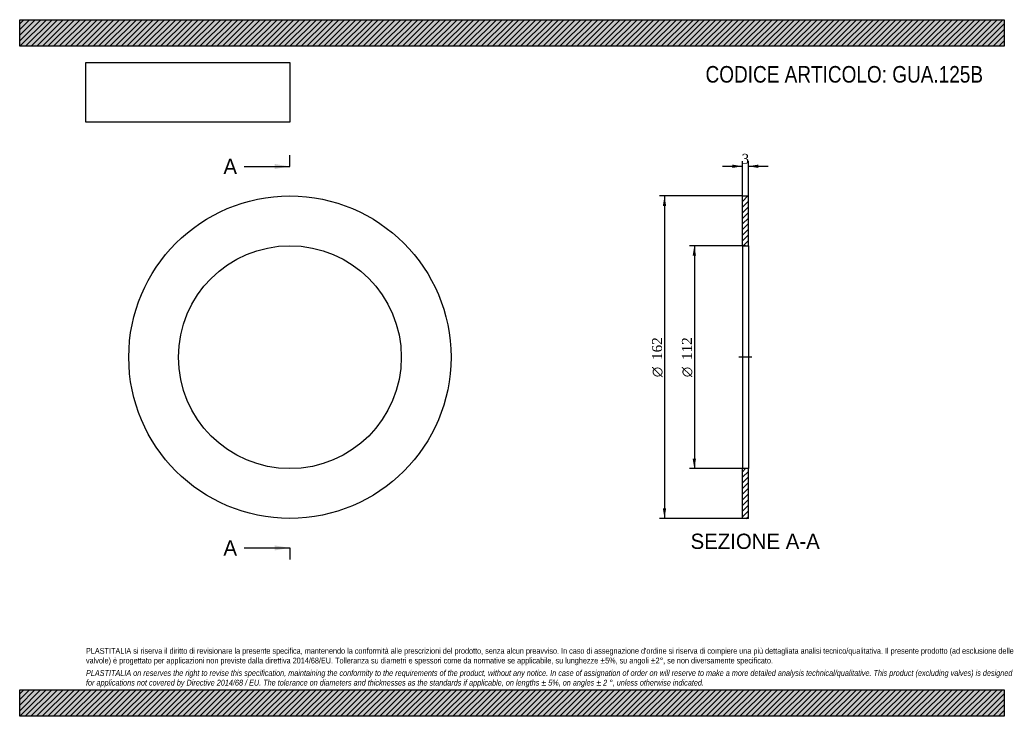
# Model space of a CAD drawing. Header units: millimetres. Extents: x 0 to 495, y 0 to 350.
import ezdxf
from ezdxf.enums import TextEntityAlignment as Align
from ezdxf.lldxf.tags import DXFTag

# ---------------------------------------------------------------- set-up
doc = ezdxf.new("R2010")
doc.units = ezdxf.units.MM
doc.header["$LTSCALE"] = 1.666667
for name, color, linetype in [('Default', 7, 'Continuous'), ('DV2_Default', 7, 'Continuous'), ('GUA.125B', 7, 'Continuous')]:
    doc.layers.add(name, color=color, linetype=linetype)
doc.styles.add('SEACAD_Solid_Edge_ANSI', font='seans.ttf')
doc.styles.add('SEACAD_Solid_Edge_ANSI1_Symbols', font='semeca1.ttf')
doc.styles.add('SEACAD_Times_New_Roman', font='times.ttf')
tags = doc.linetypes.add('CENTER2', pattern=[28.575, 19.05, -3.175, 3.175, -3.175]).pattern_tags.tags
tags[10:11] = [DXFTag(74, 4), DXFTag(75, 0), DXFTag(340, '0'), DXFTag(46, 0.0), DXFTag(50, 0.0), DXFTag(44, 0.0), DXFTag(45, 0.0)]
tags[8:9] = [DXFTag(74, 4), DXFTag(75, 0), DXFTag(340, '0'), DXFTag(46, 0.0), DXFTag(50, 0.0), DXFTag(44, 0.0), DXFTag(45, 0.0)]
tags[6:7] = [DXFTag(74, 4), DXFTag(75, 0), DXFTag(340, '0'), DXFTag(46, 0.0), DXFTag(50, 0.0), DXFTag(44, 0.0), DXFTag(45, 0.0)]
tags[4:5] = [DXFTag(74, 4), DXFTag(75, 0), DXFTag(340, '0'), DXFTag(46, 0.0), DXFTag(50, 0.0), DXFTag(44, 0.0), DXFTag(45, 0.0)]
doc.dimstyles.new('ANSImm', dxfattribs={"dimtxt": 5, "dimasz": 5, "dimexe": 2.5, "dimexo": 0, "dimgap": 1.25, "dimtad": 1, "dimdsep": 46, "dimtxsty": 'SEACAD_Times_New_Roman', "dimblk1": '_SE_FILLED', "dimblk2": '_SE_FILLED', "dimsah": 1, "dimcen": 2.5, "dimazin": 0, "dimtfac": 0.85, "dimtdec": 3, "dimtofl": 0, "dimtmove": 0, "dimatfit": 3, "dimfxl": 1, "dimarcsym": 0})
picture_1 = doc.add_image_def('image1.jpg', size_in_pixel=(4302, 1260))

# ---------------------------------------------------------------- blocks, each defined once
blk = doc.blocks.new('SE')
at = {"layer": 'GUA.125B', "color": 7, "linetype": 'Continuous'}
for radius in [81, 56]:
    blk.add_circle((135.85, 180.43), radius, dxfattribs=at)
blk = doc.blocks.new('SE2')
at = {"color": 7, "linetype": 'Continuous', "style": 'SEACAD_Solid_Edge_ANSI'}
blk.add_text('A', height=7.67, dxfattribs=at).set_placement((102.42, 280.1), align=Align.TOP_LEFT)
blk = doc.blocks.new('SE3')
at = {"color": 7, "linetype": 'Continuous', "style": 'SEACAD_Solid_Edge_ANSI'}
blk.add_text('A', height=7.67, dxfattribs=at).set_placement((102.42, 88.43), align=Align.TOP_LEFT)
blk = doc.blocks.new('SEANNOT_GROUP')
at = {"linetype": 'Continuous'}
blk.add_hatch(color=7, dxfattribs=at).paths.add_polyline_path([(128.18, 274.99), (135.85, 276.26), (128.18, 277.54)])
at = {"color": 7, "linetype": 'Continuous'}
blk.add_lwpolyline([(112.85, 276.26), (135.85, 276.26)], dxfattribs=at)
blk = doc.blocks.new('SEANNOT_GROUP1')
at = {"linetype": 'Continuous'}
blk.add_hatch(color=7, dxfattribs=at).paths.add_polyline_path([(128.18, 83.32), (135.85, 84.6), (128.18, 85.87)])
at = {"color": 7, "linetype": 'Continuous'}
blk.add_lwpolyline([(112.85, 84.6), (135.85, 84.6)], dxfattribs=at)
blk = doc.blocks.new('SE1')
at = {"layer": 'Default', "color": 7, "linetype": 'CENTER2'}
for p, q in [((135.85, 276.26), (135.85, 282.01)), ((135.85, 84.6), (135.85, 78.85))]:
    blk.add_line(p, q, dxfattribs=at)
at = {"layer": 'Default', "color": 7, "linetype": 'CENTER2', "const_width": 0.0001}
blk.add_lwpolyline([(135.85, 276.26), (135.85, 84.6)], dxfattribs=at)
at = {"layer": 'Default'}
for name in ['SE2', 'SEANNOT_GROUP', 'SE3', 'SEANNOT_GROUP1']:
    blk.add_blockref(name, (0, 0), dxfattribs=at)
blk = doc.blocks.new('SE4')
at = {"layer": 'GUA.125B', "linetype": 'Continuous'}
h = blk.add_hatch(dxfattribs=at)
h.set_pattern_fill('LINE', scale=0.62992, angle=45, style=0)
h.paths.add_polyline_path([(366.32, 236.43), (366.32, 261.43), (363.32, 261.43), (363.32, 236.43)])
h = blk.add_hatch(dxfattribs=at)
h.set_pattern_fill('LINE', scale=0.62992, angle=45, style=0)
h.paths.add_polyline_path([(366.32, 99.43), (366.32, 124.43), (363.32, 124.43), (363.32, 99.43)])
at = {"layer": 'DV2_Default', "color": 7, "linetype": 'CENTER2'}
blk.add_line((368.07, 180.43), (361.57, 180.43), dxfattribs=at)
at = {"layer": 'GUA.125B', "color": 7, "linetype": 'Continuous'}
for p, q in [((363.32, 236.43), (363.32, 261.43)), ((363.32, 261.43), (366.32, 261.43)), ((366.32, 236.43), (366.32, 261.43)), ((363.32, 236.43), (363.32, 124.43)), ((363.32, 236.43), (366.32, 236.43)), ((366.32, 236.43), (366.32, 124.43)), ((363.32, 99.43), (363.32, 124.43)), ((366.32, 124.43), (363.32, 124.43)), ((366.32, 99.43), (366.32, 124.43)), ((366.32, 99.43), (363.32, 99.43))]:
    blk.add_line(p, q, dxfattribs=at)
blk = doc.blocks.new('DMBLK8')
at = {"layer": 'Default', "linetype": 'Continuous'}
for points in [[(358.32, 277.18), (358.32, 275.52), (363.32, 276.35)], [(371.32, 277.18), (366.32, 276.35), (371.32, 275.52)]]:
    blk.add_hatch(color=7, dxfattribs=at).paths.add_polyline_path(points)
at = {"layer": 'Default', "color": 7, "linetype": 'Continuous'}
for p, q in [((363.32, 261.43), (363.32, 278.85)), ((366.32, 261.43), (366.32, 278.85)), ((353.32, 276.35), (363.32, 276.35)), ((366.32, 276.35), (376.32, 276.35))]:
    blk.add_line(p, q, dxfattribs=at)
at = {"layer": 'Default', "color": 7, "linetype": 'Continuous', "style": 'SEACAD_Times_New_Roman'}
blk.add_text('3', height=5, dxfattribs=at).set_placement((362.93, 282.6), align=Align.TOP_LEFT)
blk = doc.blocks.new('_SE_FILLED')
at = {"color": 0}
blk.add_line((0, 0), (-1, 0), dxfattribs=at)
blk.add_solid([(0, 0), (-1, -0.1665), (-1, 0.1665), (0, 0)], dxfattribs=at)
blk = doc.blocks.new('GDimGGroup')
at = {"layer": 'Default', "linetype": 'Continuous'}
for points in [[(338.33, 231.43), (340, 231.43), (339.17, 236.43)], [(338.33, 129.43), (339.17, 124.43), (340, 129.43)]]:
    blk.add_hatch(color=7, dxfattribs=at).paths.add_polyline_path(points)
at = {"layer": 'Default', "color": 7, "linetype": 'Continuous'}
for p, q in [((364.82, 236.43), (336.67, 236.43)), ((339.17, 236.43), (339.17, 124.43)), ((364.82, 124.43), (336.67, 124.43))]:
    blk.add_line(p, q, dxfattribs=at)
for s, style, p in [('112', 'SEACAD_Times_New_Roman', (332.92, 179.09)), ('O', 'SEACAD_Solid_Edge_ANSI1_Symbols', (332.92, 170.39))]:
    blk.add_text(s, height=5, rotation=90, dxfattribs=dict(at, style=style)).set_placement(p, align=Align.TOP_LEFT)
blk = doc.blocks.new('GDimGGroup1')
at = {"layer": 'Default', "linetype": 'Continuous'}
for points in [[(323.33, 256.43), (325, 256.43), (324.17, 261.43)], [(323.33, 104.43), (324.17, 99.43), (325, 104.43)]]:
    blk.add_hatch(color=7, dxfattribs=at).paths.add_polyline_path(points)
at = {"layer": 'Default', "color": 7, "linetype": 'Continuous'}
for p, q in [((363.32, 261.43), (321.67, 261.43)), ((324.17, 261.43), (324.17, 99.43)), ((363.32, 99.43), (321.67, 99.43))]:
    blk.add_line(p, q, dxfattribs=at)
for s, style, p in [('162', 'SEACAD_Times_New_Roman', (317.92, 179.09)), ('O', 'SEACAD_Solid_Edge_ANSI1_Symbols', (317.92, 170.39))]:
    blk.add_text(s, height=5, rotation=90, dxfattribs=dict(at, style=style)).set_placement(p, align=Align.TOP_LEFT)

msp = doc.modelspace()

# ---------------------------------------------------------------- hatches: boundary and pattern name
at = {"layer": 'Default', "linetype": 'Continuous'}
h = msp.add_hatch(dxfattribs=at)
h.set_pattern_fill('LINE', scale=0.62992, angle=45, style=0)
h.paths.add_polyline_path([(495, 336.667), (495, 350), (0, 350), (0, 336.667)])
for points in [[(495, 336.667), (495, 350), (0, 350), (0, 336.667)], [(495, 0), (495, 13.333), (0, 13.333), (0, 0)]]:
    msp.add_hatch(color=7, dxfattribs=at).paths.add_polyline_path(points)
h = msp.add_hatch(dxfattribs=at)
h.set_pattern_fill('LINE', scale=0.62992, angle=45, style=0)
h.paths.add_polyline_path([(495, 0), (495, 13.333), (0, 13.333), (0, 0)])

# ---------------------------------------------------------------- linework, layer by layer
at = {"layer": 'Default', "color": 7, "linetype": 'Continuous'}
for p, q in [((0, 350), (495, 350)), ((0, 336.667), (0, 350)), ((495, 350), (495, 336.667)), ((495, 336.667), (0, 336.667)), ((0, 13.333), (495, 13.333)), ((0, 0), (0, 13.333)), ((495, 13.333), (495, 0)), ((495, 0), (0, 0))]:
    msp.add_line(p, q, dxfattribs=at)

# ---------------------------------------------------------------- block references
at = {"layer": 'Default'}
for name in ['SE1', 'SE', 'GDimGGroup1', 'SE4', 'GDimGGroup']:
    msp.add_blockref(name, (0, 0), dxfattribs=at)

# ---------------------------------------------------------------- texts
at = {"layer": 'Default', "color": 7, "linetype": 'Continuous', "style": 'SEACAD_Solid_Edge_ANSI'}
msp.add_text('SEZIONE A-A', height=7.66667, dxfattribs=at).set_placement((337.275, 91.763), align=Align.TOP_LEFT)
at = {"layer": 'Default', "attachment_point": 1}
for s, insert, char_height, width in [('{\\fArial Narrow|b0||i0||c0|p34;\\C7;\\H8.333333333;\\W1.;CODICE ARTICOLO: GUA.125B}', (344.802, 326.723), 8.33333, 141.56418), ("{\\fArial Narrow|b0||i0||c0|p34;\\C7;\\H2.916666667;\\W1.;PLASTITALIA si riserva il diritto di revisionare la presente specifica, mantenendo la conformità alle prescrizioni del prodotto, senza alcun preavviso. In caso di assegnazione d'ordine si riserva di compiere una più dettagliata analisi tecnico/qualitativa. Il presente prodotto (ad esclusione delle \\P}{\\fArial Narrow|b0||i0||c0|p34;\\C7;\\H2.916666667;\\W1.;valvole) è progettato per applicazioni non previste dalla direttiva 2014/68/EU. Tolleranza su diametri e spessori come da normative se applicabile, su lunghezze ±5%, su angoli ±2°, se non diversamente specificato.\\P}{\\fArial Narrow|b0||i0||c0|p34;\\C7;\\H0.8333333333;\\W1.;   \\P}{\\fArial Narrow|b0||i1||c0|p34;\\C7;\\H2.916666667;\\W1.;PLASTITALIA on reserves the right to revise this specification, maintaining the conformity to the requirements of the product, without any notice. In case of assignation of order on will reserve to make a more detailed analysis technical/qualitative. This product (excluding valves) is designed \\P}{\\fArial Narrow|b0||i1||c0|p34;\\C7;\\H2.916666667;\\W1.;for applications not covered by Directive 2014/68 / EU. The tolerance on diameters and thicknesses as the standards if applicable, on lengths ± 5%, on angles ± 2 °, unless otherwise indicated.\\P}", (33.333, 34.337), 2.916667, 428.33333)]:
    msp.add_mtext(s, dxfattribs=dict(at, insert=insert, char_height=char_height, width=width))

# ---------------------------------------------------------------- dimensions: what is measured, and where the dimension line sits
at = {"layer": 'Default', "color": 7, "linetype": 'Continuous'}
dim = msp.add_linear_dim(base=(363.322, 276.351), p1=(363.322, 261.43), p2=(366.322, 261.43), angle=0, text='\\A1;<>', dimstyle='ANSImm', dxfattribs=at)
dim.commit()
dim.dimension.update_dxf_attribs({"geometry": 'DMBLK8', "text_midpoint": (364.822, 276.351), "dimtype": 161})

# ---------------------------------------------------------------- pictures from other files: only their frames are drawn
image = msp.add_image(picture_1, insert=(33.333, 298.505), size_in_units=(102.429, 30))
image.dxf.flags = 7

doc.saveas('drawing.dxf')
